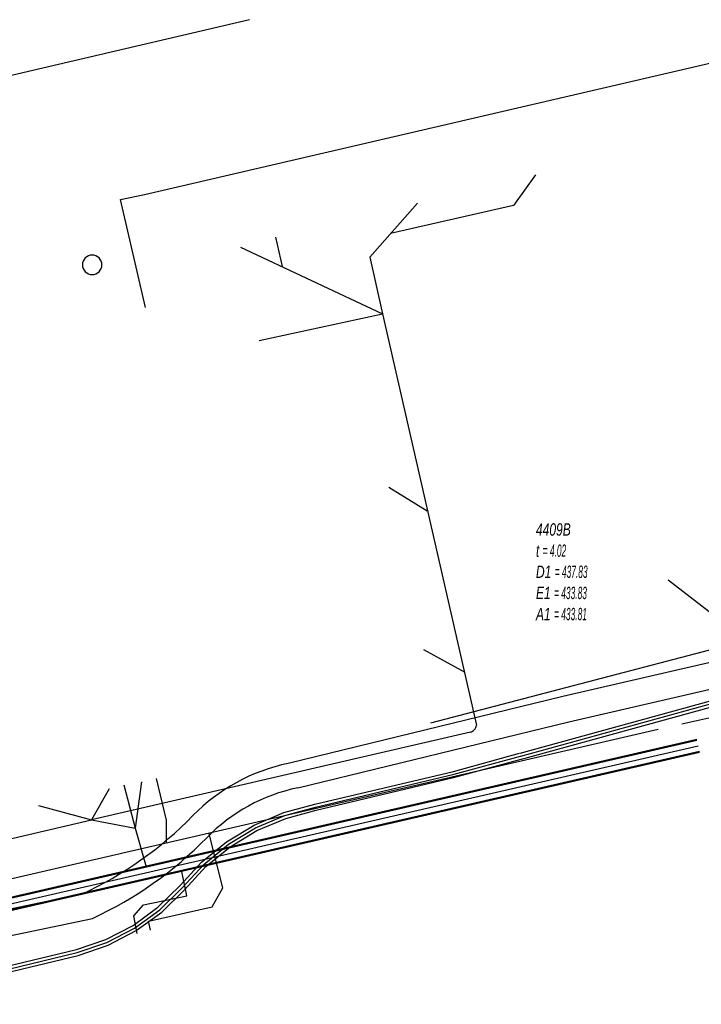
# Model space of a CAD drawing. Header units: metres. Extents: x 2695563 to 2696938, y 1260544 to 1262032.
# Tile 235 of 256: x 2696543 to 2696571, y 1261585 to 1261625. Entities that reach past the tile are written whole.
import ezdxf

# ---------------------------------------------------------------- set-up
doc = ezdxf.new("R2010")
doc.units = ezdxf.units.M
doc.linetypes.add('AUSGEZOGEN', pattern=[0])
for name, color, linetype in [('AW_LK_Haltung', 24, 'AUSGEZOGEN'), ('AW_LK_Normschacht Text', 24, 'AUSGEZOGEN'), ('EW_LK_Trasseabs', 1, 'AUSGEZOGEN'), ('EW_LK_Trasserand', 1, 'AUSGEZOGEN'), ('FM_LK_SW_TRASSEKANTE', 94, 'AUSGEZOGEN'), ('WA_LK_Spezialbauwerk_Linie', 171, 'AUSGEZOGEN')]:
    doc.layers.add(name, color=color, linetype=linetype)
doc.styles.add('ARIAL', font='arial.ttf')

# ---------------------------------------------------------------- blocks, each defined once
blk = doc.blocks.new('COMPLEXOBJECT_1563')
at = {"layer": 'AW_LK_Haltung', "color": 24, "linetype": 'AUSGEZOGEN', "transparency": 33554687}
for p, q in [((6556.839, 11613.003), (6560.675, 11596.229)), ((6560.432, 11595.935), (6544.977, 11592.362))]:
    blk.add_line(p, q, dxfattribs=at)
for centre, radius, start, end in [((6560.306, 11596.29), 0.376, 289.5667, 317.6392), ((6560.293, 11596.291), 0.387, 318.7679, 350.7441)]:
    blk.add_arc(centre, radius, start, end, dxfattribs=at)
blk = doc.blocks.new('COMPLEXOBJECT_1564')
at = {"layer": 'AW_LK_Haltung', "color": 24, "linetype": 'AUSGEZOGEN', "transparency": 33554687}
for p, q in [((6535.614, 11590.194), (6544.977, 11592.362)), ((6534.797, 11591.096), (6534.935, 11590.413))]:
    blk.add_line(p, q, dxfattribs=at)
for centre, radius, start, end in [((6535.407, 11590.72), 0.563, 212.9991, 240.6183), ((6535.409, 11590.72), 0.564, 240.4358, 291.275)]:
    blk.add_arc(centre, radius, start, end, dxfattribs=at)
blk = doc.blocks.new('COMPLEXOBJECT_1785')
at = {"layer": 'EW_LK_Trasserand', "color": 1, "linetype": 'AUSGEZOGEN', "transparency": 33554687}
blk.add_line((6591.073, 11604.559), (6590.087, 11604.347), dxfattribs=at)
for points in [[(6589.66, 11603.323), (6583.765, 11601.938), (6574.034, 11599.665), (6564.201, 11597.396), (6552.996, 11594.663)], [(6553.382, 11593.667), (6564.445, 11596.364), (6574.274, 11598.633), (6584.007, 11600.906), (6590.031, 11602.321)], [(6544.58, 11589.335), (6539.507, 11588.277), (6539.724, 11587.24), (6545.012, 11588.343)]]:
    blk.add_lwpolyline(points, dxfattribs=at)
for centre, radius, start, end in [((6589.606, 11603.881), 1.617, 285.2577, 24.8095), ((6589.29, 11604.078), 0.841, 296.1033, 18.6252), ((6554.556, 11587.207), 7.617, 101.8176, 135.6283), ((6554.886, 11586.524), 7.3, 101.8879, 135.5687), ((6538.187, 11603.198), 15.266, 294.7567, 315.6894), ((6538.46, 11602.568), 15.661, 294.7293, 315.7204)]:
    blk.add_arc(centre, radius, start, end, dxfattribs=at)

msp = doc.modelspace()

# ---------------------------------------------------------------- hatches: boundary and pattern name
at = {"layer": 'EW_LK_Trasserand', "lineweight": 18, "transparency": 33554687}
h = msp.add_hatch(dxfattribs=at)
h.set_pattern_fill('MUSTER', color=1, scale=6075, style=0, pattern_type=2)
h.set_pattern_definition([(0, (2708005, 1273150), (6075, 6075), [6075, -6075]), (90, (2708005, 1273150), (-6075, 6075), [6075, -6075])])
h.paths.add_polyline_path([(2696591.057, 1261604.157), (2696591.069, 1261604.12), (2696591.078, 1261604.082), (2696591.087, 1261604.044), (2696591.093, 1261604.005), (2696591.097, 1261603.966), (2696591.1, 1261603.927), (2696591.101, 1261603.888), (2696591.1, 1261603.849), (2696591.097, 1261603.81), (2696591.093, 1261603.771), (2696591.087, 1261603.733), (2696591.078, 1261603.695), (2696591.069, 1261603.657), (2696591.057, 1261603.619), (2696591.044, 1261603.583), (2696591.029, 1261603.547), (2696591.012, 1261603.511), (2696590.994, 1261603.477), (2696590.974, 1261603.443), (2696590.952, 1261603.411), (2696590.929, 1261603.379), (2696590.905, 1261603.348), (2696590.879, 1261603.319), (2696590.852, 1261603.291), (2696590.824, 1261603.264), (2696590.794, 1261603.238), (2696590.763, 1261603.214), (2696590.731, 1261603.192), (2696590.698, 1261603.171), (2696590.665, 1261603.151), (2696590.63, 1261603.133), (2696584.735, 1261601.748), (2696575.004, 1261599.475), (2696565.171, 1261597.206), (2696553.966, 1261594.473), (2696553.824, 1261594.442), (2696553.683, 1261594.408), (2696553.543, 1261594.372), (2696553.403, 1261594.333), (2696553.264, 1261594.291), (2696553.126, 1261594.247), (2696552.989, 1261594.2), (2696552.853, 1261594.15), (2696552.718, 1261594.098), (2696552.583, 1261594.043), (2696552.45, 1261593.986), (2696552.318, 1261593.926), (2696552.187, 1261593.864), (2696552.058, 1261593.799), (2696551.929, 1261593.732), (2696551.802, 1261593.662), (2696551.676, 1261593.59), (2696551.552, 1261593.515), (2696551.429, 1261593.439), (2696551.307, 1261593.359), (2696551.187, 1261593.278), (2696551.069, 1261593.194), (2696550.952, 1261593.108), (2696550.837, 1261593.02), (2696550.724, 1261592.93), (2696550.612, 1261592.837), (2696550.502, 1261592.743), (2696550.394, 1261592.646), (2696550.288, 1261592.547), (2696550.183, 1261592.447), (2696550.081, 1261592.344), (2696549.955, 1261592.216), (2696549.827, 1261592.09), (2696549.697, 1261591.965), (2696549.566, 1261591.841), (2696549.434, 1261591.719), (2696549.3, 1261591.599), (2696549.165, 1261591.48), (2696549.029, 1261591.363), (2696548.891, 1261591.247), (2696548.751, 1261591.134), (2696548.611, 1261591.021), (2696548.469, 1261590.911), (2696548.326, 1261590.802), (2696548.181, 1261590.695), (2696548.035, 1261590.589), (2696547.888, 1261590.485), (2696547.74, 1261590.383), (2696547.591, 1261590.283), (2696547.44, 1261590.185), (2696547.289, 1261590.088), (2696547.136, 1261589.993), (2696546.982, 1261589.9), (2696546.827, 1261589.808), (2696546.671, 1261589.719), (2696546.514, 1261589.631), (2696546.355, 1261589.546), (2696546.196, 1261589.462), (2696546.036, 1261589.38), (2696545.875, 1261589.3), (2696545.713, 1261589.221), (2696545.55, 1261589.145), (2696540.477, 1261588.087), (2696540.694, 1261587.05), (2696545.982, 1261588.153), (2696546.15, 1261588.231), (2696546.316, 1261588.312), (2696546.482, 1261588.394), (2696546.647, 1261588.478), (2696546.811, 1261588.565), (2696546.973, 1261588.653), (2696547.135, 1261588.743), (2696547.296, 1261588.835), (2696547.455, 1261588.929), (2696547.614, 1261589.025), (2696547.771, 1261589.122), (2696547.927, 1261589.222), (2696548.082, 1261589.323), (2696548.235, 1261589.426), (2696548.388, 1261589.531), (2696548.539, 1261589.638), (2696548.689, 1261589.747), (2696548.838, 1261589.857), (2696548.985, 1261589.969), (2696549.131, 1261590.083), (2696549.276, 1261590.198), (2696549.419, 1261590.315), (2696549.561, 1261590.434), (2696549.701, 1261590.555), (2696549.84, 1261590.677), (2696549.978, 1261590.801), (2696550.114, 1261590.926), (2696550.248, 1261591.053), (2696550.381, 1261591.182), (2696550.513, 1261591.312), (2696550.643, 1261591.444), (2696550.741, 1261591.542), (2696550.841, 1261591.638), (2696550.942, 1261591.732), (2696551.045, 1261591.824), (2696551.15, 1261591.915), (2696551.257, 1261592.003), (2696551.365, 1261592.089), (2696551.475, 1261592.173), (2696551.587, 1261592.255), (2696551.7, 1261592.335), (2696551.814, 1261592.413), (2696551.93, 1261592.488), (2696552.048, 1261592.562), (2696552.166, 1261592.633), (2696552.286, 1261592.701), (2696552.408, 1261592.768), (2696552.531, 1261592.832), (2696552.654, 1261592.894), (2696552.779, 1261592.954), (2696552.905, 1261593.011), (2696553.033, 1261593.066), (2696553.161, 1261593.118), (2696553.29, 1261593.168), (2696553.42, 1261593.215), (2696553.551, 1261593.26), (2696553.682, 1261593.303), (2696553.815, 1261593.343), (2696553.948, 1261593.38), (2696554.082, 1261593.415), (2696554.217, 1261593.447), (2696554.352, 1261593.477), (2696565.415, 1261596.174), (2696575.244, 1261598.443), (2696584.977, 1261600.716), (2696591.001, 1261602.131), (2696591.088, 1261602.157), (2696591.173, 1261602.188), (2696591.256, 1261602.224), (2696591.337, 1261602.265), (2696591.416, 1261602.31), (2696591.492, 1261602.359), (2696591.565, 1261602.412), (2696591.635, 1261602.47), (2696591.702, 1261602.531), (2696591.765, 1261602.596), (2696591.824, 1261602.664), (2696591.88, 1261602.736), (2696591.931, 1261602.81), (2696591.979, 1261602.888), (2696592.021, 1261602.967), (2696592.06, 1261603.05), (2696592.093, 1261603.134), (2696592.122, 1261603.22), (2696592.146, 1261603.307), (2696592.165, 1261603.396), (2696592.179, 1261603.485), (2696592.188, 1261603.575), (2696592.192, 1261603.666), (2696592.191, 1261603.756), (2696592.185, 1261603.847), (2696592.173, 1261603.937), (2696592.157, 1261604.026), (2696592.136, 1261604.114), (2696592.11, 1261604.201), (2696592.079, 1261604.286), (2696592.043, 1261604.369)], flags=0)

# ---------------------------------------------------------------- linework, layer by layer
at = {"layer": 'AW_LK_Haltung', "color": 24, "linetype": 'AUSGEZOGEN', "transparency": 33554687}
for p, q in [((2696553.453, 1261615.933), (2696553.723, 1261614.747)), ((2696552.019, 1261615.534), (2696557.809, 1261612.813)), ((2696552.776, 1261611.728), (2696557.809, 1261612.813)), ((2696558.071, 1261605.745), (2696559.64, 1261604.781)), ((2696603.737, 1261603.592), (2696570.017, 1261596.075)), ((2696569.46, 1261601.962), (2696572.634, 1261599.5)), ((2696559.777, 1261596.134), (2696572.634, 1261599.5)), ((2696559.479, 1261599.114), (2696561.168, 1261598.19)), ((2696569.056, 1261595.86), (2696530.889, 1261587.043)), ((2696547.258, 1261593.599), (2696547.727, 1261591.833)), ((2696547.978, 1261593.716), (2696547.727, 1261591.833)), ((2696548.575, 1261593.854), (2696548.994, 1261592.159)), ((2696546.661, 1261593.436), (2696545.947, 1261592.172)), ((2696543.786, 1261592.757), (2696545.947, 1261592.172)), ((2696545.947, 1261592.172), (2696547.727, 1261591.833)), ((2696548.994, 1261592.159), (2696548.991, 1261591.219)), ((2696547.727, 1261591.833), (2696548.173, 1261590.259)), ((2696551.302, 1261589.396), (2696550.749, 1261591.606)), ((2696549.837, 1261589.075), (2696549.626, 1261590.071))]:
    msp.add_line(p, q, dxfattribs=at)
at = {"layer": 'AW_LK_Haltung', "linetype": 'AUSGEZOGEN', "transparency": 33554687}
for p, q in [((2696570.628, 1261595.444), (2696528.952, 1261585.864)), ((2696570.632, 1261595.425), (2696528.956, 1261585.845)), ((2696570.636, 1261595.405), (2696528.96, 1261585.825)), ((2696570.74, 1261594.957), (2696529.064, 1261585.377)), ((2696570.744, 1261594.937), (2696529.068, 1261585.357)), ((2696570.748, 1261594.918), (2696529.072, 1261585.338))]:
    msp.add_line(p, q, dxfattribs=at)
at = {"layer": 'AW_LK_Haltung', "color": 255, "transparency": 33554687}
msp.add_line((2696570.688, 1261595.181), (2696529.012, 1261585.601), dxfattribs=at)
at = {"layer": 'AW_LK_Haltung', "color": 24, "linetype": 'AUSGEZOGEN', "transparency": 33554687}
for points in [[(2696564.048, 1261618.485), (2696563.157, 1261617.23), (2696558.14, 1261616.087)], [(2696559.242, 1261617.328), (2696557.301, 1261615.117), (2696557.809, 1261612.813)], [(2696548.35, 1261587.668), (2696548.269, 1261588.037), (2696550.87, 1261588.624), (2696551.302, 1261589.396)], [(2696547.799, 1261587.541), (2696547.671, 1261588.256), (2696548.062, 1261588.704), (2696549.837, 1261589.075)]]:
    msp.add_lwpolyline(points, dxfattribs=at)
at = {"layer": 'EW_LK_Trasseabs', "color": 1, "linetype": 'AUSGEZOGEN', "transparency": 33554687}
msp.add_lwpolyline([(2696548.15, 1261613.067), (2696547.131, 1261617.471), (2696548.11, 1261617.677), (2696578.712, 1261624.783)], dxfattribs=at)
at = {"layer": 'FM_LK_SW_TRASSEKANTE', "linetype": 'AUSGEZOGEN', "transparency": 33554687}
for p, q in [((2696563.421, 1261594.894), (2696576.762, 1261598.562)), ((2696563.487, 1261594.652), (2696576.824, 1261598.32)), ((2696560.705, 1261594.15), (2696563.402, 1261594.888)), ((2696560.767, 1261593.908), (2696563.468, 1261594.646)), ((2696555.047, 1261592.806), (2696560.705, 1261594.15)), ((2696555.109, 1261592.564), (2696560.767, 1261593.908)), ((2696553.785, 1261592.469), (2696555.047, 1261592.806)), ((2696552.577, 1261591.955), (2696553.785, 1261592.469)), ((2696553.867, 1261592.232), (2696555.109, 1261592.564)), ((2696552.691, 1261591.732), (2696553.867, 1261592.232)), ((2696551.452, 1261591.276), (2696552.577, 1261591.955)), ((2696551.597, 1261591.071), (2696552.691, 1261591.732)), ((2696550.435, 1261590.445), (2696551.452, 1261591.276)), ((2696550.607, 1261590.263), (2696551.597, 1261591.071)), ((2696549.553, 1261589.488), (2696550.435, 1261590.445)), ((2696549.733, 1261589.314), (2696550.607, 1261590.263)), ((2696548.653, 1261588.604), (2696549.553, 1261589.488)), ((2696548.815, 1261588.412), (2696549.733, 1261589.314)), ((2696547.636, 1261587.867), (2696548.653, 1261588.604)), ((2696547.768, 1261587.653), (2696548.815, 1261588.412)), ((2696546.521, 1261587.289), (2696547.636, 1261587.867)), ((2696546.619, 1261587.059), (2696547.768, 1261587.653)), ((2696545.329, 1261586.883), (2696546.521, 1261587.289)), ((2696537.06, 1261584.891), (2696545.329, 1261586.883)), ((2696545.399, 1261586.643), (2696546.619, 1261587.059)), ((2696537.118, 1261584.649), (2696545.399, 1261586.643))]:
    msp.add_line(p, q, dxfattribs=at)
at = {"layer": 'FM_LK_SW_TRASSEKANTE', "color": 255, "transparency": 33554687}
for p, q in [((2696563.454, 1261594.773), (2696576.793, 1261598.441)), ((2696560.736, 1261594.029), (2696563.435, 1261594.767)), ((2696555.078, 1261592.685), (2696560.736, 1261594.029)), ((2696553.826, 1261592.351), (2696555.078, 1261592.685)), ((2696552.634, 1261591.844), (2696553.826, 1261592.351)), ((2696551.525, 1261591.174), (2696552.634, 1261591.844)), ((2696550.521, 1261590.354), (2696551.525, 1261591.174)), ((2696549.643, 1261589.401), (2696550.521, 1261590.354)), ((2696548.734, 1261588.508), (2696549.643, 1261589.401)), ((2696547.702, 1261587.76), (2696548.734, 1261588.508)), ((2696546.57, 1261587.174), (2696547.702, 1261587.76)), ((2696545.364, 1261586.763), (2696546.57, 1261587.174)), ((2696537.089, 1261584.77), (2696545.364, 1261586.763))]:
    msp.add_line(p, q, dxfattribs=at)
at = {"layer": 'FM_LK_SW_TRASSEKANTE', "color": 94, "linetype": 'AUSGEZOGEN', "transparency": 33554687}
msp.add_lwpolyline([(2696552.382, 1261624.809), (2696529.005, 1261619.344), (2696528.378, 1261619.173)], dxfattribs=at)
at = {"layer": 'WA_LK_Spezialbauwerk_Linie', "color": 7, "linetype": 'AUSGEZOGEN', "transparency": 33554687}
for start, end in [(90, 270), (270, 90)]:
    msp.add_arc((2696545.97, 1261614.81), 0.4, start, end, dxfattribs=at)

# ---------------------------------------------------------------- block references
at = {"layer": 'AW_LK_Haltung', "color": 24, "linetype": 'AUSGEZOGEN', "lineweight": -3, "transparency": 33554687}
for name in ['COMPLEXOBJECT_1563', 'COMPLEXOBJECT_1564']:
    msp.add_blockref(name, (2690000.97, 1249999.81), dxfattribs=at)
at = {"layer": 'EW_LK_Trasserand', "color": 1, "linetype": 'AUSGEZOGEN', "lineweight": -3, "transparency": 33554687}
msp.add_blockref('COMPLEXOBJECT_1785', (2690000.97, 1249999.81), dxfattribs=at)

# ---------------------------------------------------------------- texts
at = {"layer": 'AW_LK_Normschacht Text', "color": 24, "transparency": 33554687, "insert": (2696564.071, 1261604.27), "char_height": 0.50641, "width": 2.83836, "attachment_point": 1, "line_spacing_factor": 1.024096, "style": 'ARIAL'}
msp.add_mtext('\\A1;{\\fArial|i1|b0;\\H0.506413;\\W0.694636;\\C24;4409B}\\P{\\fArial|i1|b0;\\H0.505000;\\W0.694636;\\C24;t \\W0.486245;= 4.02}\\P{\\fArial|i1|b0;\\H0.505000;\\W0.694636;\\C24;D1 \\W0.486245;= 437.83}\\P{\\fArial|i1|b0;\\H0.505000;\\W0.694636;\\C24;E1 \\W0.486245;= 433.83}\\P{\\fArial|i1|b0;\\H0.505000;\\W0.694636;\\C24;A1 \\W0.486245;= 433.81}\\P', dxfattribs=at)

doc.saveas('drawing.dxf')
